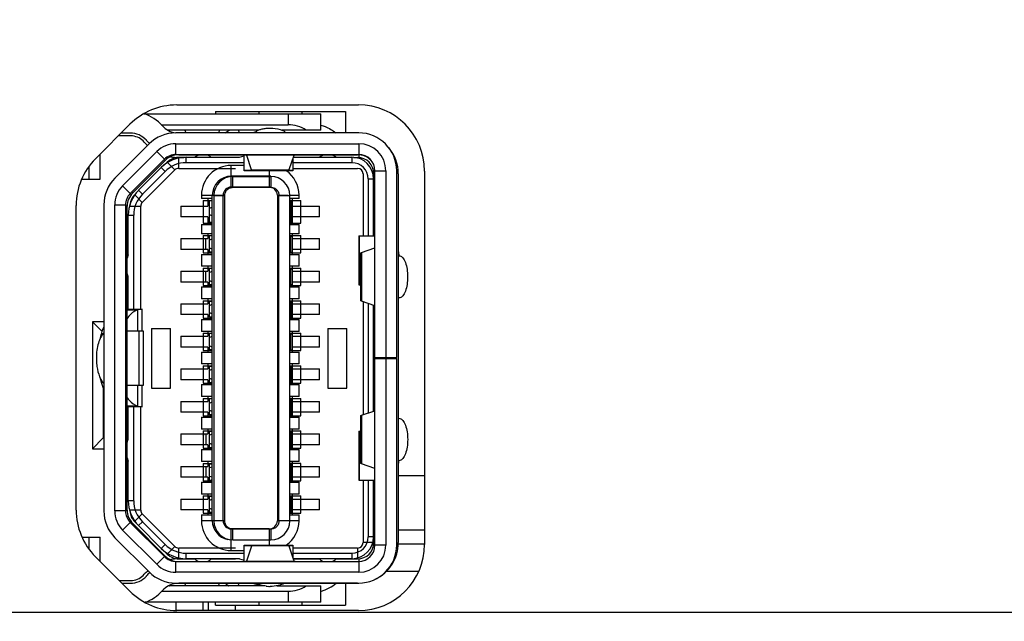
# Model space of a CAD drawing. Header units: inches. Extents: x 0 to 34, y 0 to 22.
# Tile 74 of 101: x 14.659 to 15.374, y 16.727 to 17.164. Entities that reach past the tile are written whole.
import ezdxf

# ---------------------------------------------------------------- set-up
doc = ezdxf.new("R2010")
doc.units = ezdxf.units.IN
doc.header["$LTSCALE"] = 1.87
doc.header["$MEASUREMENT"] = 0
doc.layers.get('0').update_dxf_attribs({"linetype": 'CONTINUOUS'})
doc.layers.add('DIMENSIONS', color=7, linetype='CONTINUOUS')
doc.styles.get("Standard").update_dxf_attribs({"font": 'txt', "width": 0.8})
doc.dimstyles.new('DIMSTYLE_2', dxfattribs={"dimtxt": 0.125, "dimasz": 0.18, "dimexe": 0.125, "dimexo": 0.0625, "dimgap": 0.0625, "dimtad": 0, "dimtih": 1, "dimtoh": 1, "dimzin": 4, "dimdsep": 46, "dimtxsty": 'STANDARD', "dimblk": '_FILLED', "dimblk1": '_FILLED', "dimblk2": '_FILLED', "dimcen": 0.09, "dimazin": 1, "dimtp": 0.01, "dimtm": 0.01, "dimtfac": 1, "dimtofl": 0, "dimtmove": 0, "dimatfit": 3, "dimldrblk": '_FILLED', "dimfxl": 1, "dimtolj": 1, "dimtzin": 4, "dimarcsym": 0})

# ---------------------------------------------------------------- blocks, each defined once
blk = doc.blocks.new('_FILLED')
at = {"color": 0, "linetype": 'BYBLOCK'}
blk.add_solid([(0, 0), (-1, 0.1736), (-1, -0.1736)], dxfattribs=at)
blk = doc.blocks.new('*D22')
at = {"layer": 'DIMENSIONS', "color": 2, "linetype": 'CONTINUOUS'}
for p, q in [((12.42246, 17.24792), (12.30496, 17.24792)), ((12.42246, 16.73342), (12.42246, 17.24792)), ((16.85443, 16.73342), (12.29746, 16.73342)), ((14.23757, 16.39676), (12.29746, 16.39676)), ((12.42246, 16.39676), (12.42246, 16.03676))]:
    blk.add_line(p, q, dxfattribs=at)
at = {"layer": 'DIMENSIONS', "color": 2, "linetype": 'CONTINUOUS', "xscale": 0.18, "yscale": 0.18, "zscale": 0.18}
for p, rotation in [((12.42246, 16.73342), 270), ((12.42246, 16.39676), 90)]:
    blk.add_blockref('_FILLED', p, dxfattribs=dict(at, rotation=rotation))
at = {"layer": 'DIMENSIONS', "color": 2, "linetype": 'CONTINUOUS', "insert": (12.24246, 17.31042), "char_height": 0.125, "width": 0.925, "attachment_point": 3, "line_spacing_factor": 0.9}
blk.add_mtext('.34{\\ftxt.shx;\\W1.000000;\\H0.125000; }[8.6]', dxfattribs=at)

msp = doc.modelspace()

# ---------------------------------------------------------------- linework, layer by layer
at = {"color": 3, "linetype": 'CONTINUOUS'}
for p, q in [((14.77271, 17.10172), (14.90471, 17.10172)), ((14.71377, 17.06266), (14.73877, 17.08766)), ((14.95271, 17.05372), (14.95271, 16.78272)), ((14.69971, 16.80772), (14.69971, 17.02872)), ((14.73877, 16.74878), (14.71377, 16.77378)), ((14.90471, 16.73472), (14.77271, 16.73472))]:
    msp.add_line(p, q, dxfattribs=at)
at = {"color": 7, "linetype": 'CONTINUOUS'}
for p, q in [((14.74891, 17.09525), (14.8773, 17.09525)), ((14.85368, 17.09525), (14.85368, 17.08737)), ((14.8773, 17.08344), (14.8773, 17.09525)), ((14.7615, 17.08737), (14.85368, 17.08737)), ((14.73055, 17.07944), (14.74068, 17.07944)), ((14.74068, 17.07922), (14.74068, 17.07944)), ((14.83215, 17.08344), (14.76639, 17.08344)), ((14.90486, 17.08147), (14.77218, 17.08147)), ((14.77865, 17.08344), (14.77946, 17.08147)), ((14.8039, 17.08344), (14.80309, 17.08147)), ((14.81743, 17.08344), (14.81824, 17.08147)), ((14.8773, 17.08344), (14.8492, 17.08344)), ((14.75269, 17.0734), (14.72789, 17.04859)), ((14.77218, 17.06572), (14.77218, 17.07359)), ((14.77218, 17.07359), (14.90486, 17.07359)), ((14.90486, 17.07359), (14.90486, 17.06572)), ((14.71706, 17.04795), (14.71706, 17.06595)), ((14.73346, 17.04303), (14.75826, 17.06783)), ((14.75826, 17.06783), (14.76383, 17.06226)), ((14.77218, 17.06572), (14.90486, 17.06572)), ((14.77258, 17.06375), (14.81824, 17.06375)), ((14.77415, 17.05571), (14.77415, 17.06359)), ((14.77415, 17.06359), (14.77795, 17.06359)), ((14.77963, 17.05981), (14.77963, 17.06375)), ((14.81824, 17.06375), (14.82159, 17.06487)), ((14.82159, 17.05388), (14.82159, 17.06549)), ((14.85737, 17.06375), (14.89994, 17.06375)), ((14.89994, 17.06375), (14.89994, 17.05981)), ((14.90119, 17.06359), (14.90407, 17.06359)), ((14.90407, 17.06359), (14.90407, 17.06319)), ((14.90486, 17.06555), (14.90486, 17.06359)), ((14.70919, 17.04795), (14.70919, 17.05669)), ((14.76383, 17.06226), (14.73903, 17.03746)), ((14.74503, 17.03975), (14.76154, 17.05626)), ((14.76154, 17.05626), (14.76432, 17.05347)), ((14.7658, 17.06013), (14.76372, 17.05805)), ((14.77137, 17.05456), (14.7658, 17.06013)), ((14.82159, 17.05981), (14.77963, 17.05981)), ((14.81234, 17.0502), (14.81234, 17.05784)), ((14.82159, 17.05784), (14.81234, 17.05784)), ((14.85702, 17.06273), (14.85702, 17.05388)), ((14.89994, 17.05981), (14.85702, 17.05981)), ((14.70919, 17.05588), (14.70856, 17.05588)), ((14.74774, 17.03094), (14.77137, 17.05456)), ((14.76432, 17.05347), (14.74781, 17.03697)), ((14.77415, 17.05571), (14.81549, 17.05571)), ((14.81234, 17.0421), (14.81234, 17.04997)), ((14.8399, 17.04997), (14.81234, 17.04997)), ((14.81352, 17.04193), (14.81352, 17.04981)), ((14.81352, 17.04981), (14.84108, 17.04981)), ((14.82713, 17.05416), (14.82159, 17.05416)), ((14.85702, 17.05388), (14.82159, 17.05388)), ((14.8399, 17.05388), (14.8399, 17.0421)), ((14.84108, 17.04981), (14.84108, 17.04193)), ((14.85702, 17.05416), (14.85403, 17.05416)), ((14.85702, 17.05571), (14.90407, 17.05571)), ((14.90801, 17.05177), (14.90801, 17.00666)), ((14.91519, 17.05177), (14.91588, 17.05177)), ((14.91588, 17.00666), (14.91588, 17.05177)), ((14.91667, 16.78225), (14.91667, 17.05391)), ((14.91667, 17.05391), (14.92454, 17.05391)), ((14.92454, 17.05391), (14.92454, 16.91847)), ((14.93242, 16.91847), (14.93242, 17.05391)), ((14.70416, 17.04795), (14.71706, 17.04795)), ((14.73903, 17.03746), (14.73346, 17.04303)), ((14.8399, 17.0421), (14.81234, 17.0421)), ((14.81352, 17.04193), (14.84108, 17.04193)), ((14.91175, 17.048), (14.91175, 17.00666)), ((14.91175, 17.048), (14.91568, 17.048)), ((14.91568, 17.00666), (14.91568, 17.048)), ((14.74228, 17.0364), (14.74774, 17.03094)), ((14.74781, 17.03697), (14.74503, 17.03975)), ((14.79068, 17.03619), (14.79068, 17.03383)), ((14.79068, 17.03619), (14.80643, 17.03619)), ((14.79856, 16.79997), (14.79856, 17.03619)), ((14.79974, 17.03603), (14.79974, 16.79981)), ((14.79974, 17.03603), (14.80761, 17.03603)), ((14.80643, 16.79997), (14.80643, 17.03619)), ((14.80761, 16.79981), (14.80761, 17.03603)), ((14.8458, 17.03619), (14.8458, 16.79997)), ((14.8458, 17.03619), (14.85368, 17.03619)), ((14.84698, 16.79981), (14.84698, 17.03603)), ((14.84698, 17.03603), (14.85486, 17.03603)), ((14.85486, 16.79981), (14.85486, 17.03603)), ((14.85495, 17.03619), (14.86155, 17.03619)), ((14.86155, 17.03383), (14.86155, 17.03619)), ((14.71982, 17.02911), (14.71982, 16.80706)), ((14.72769, 16.80706), (14.72769, 17.02911)), ((14.72769, 17.02911), (14.73557, 17.02911)), ((14.73557, 17.02911), (14.73557, 16.80706)), ((14.73872, 17.02815), (14.74659, 17.02815)), ((14.74659, 16.95351), (14.74659, 17.02815)), ((14.77572, 17.02832), (14.77572, 17.02044)), ((14.77572, 17.02832), (14.79541, 17.02832)), ((14.79856, 17.03383), (14.79068, 17.03383)), ((14.79187, 17.03248), (14.79187, 17.01595)), ((14.79187, 17.03248), (14.79856, 17.03248)), ((14.79541, 17.03383), (14.79541, 17.02832)), ((14.79541, 17.03227), (14.79659, 17.03227)), ((14.79659, 17.01651), (14.79659, 17.03225)), ((14.79659, 17.03225), (14.79856, 17.03225)), ((14.79659, 17.02669), (14.79856, 17.0275)), ((14.86155, 17.03383), (14.85486, 17.03383)), ((14.85486, 17.03248), (14.86273, 17.03248)), ((14.85565, 17.03225), (14.85486, 17.03225)), ((14.85486, 17.03209), (14.85683, 17.03209)), ((14.85565, 17.03225), (14.85565, 17.01651)), ((14.85683, 17.01493), (14.85683, 17.03383)), ((14.85683, 17.02832), (14.87651, 17.02832)), ((14.86273, 17.01595), (14.86273, 17.03248)), ((14.87651, 17.02044), (14.87651, 17.02832)), ((14.73754, 16.99288), (14.73754, 17.02165)), ((14.73754, 17.02165), (14.74147, 17.02165)), ((14.74147, 17.02165), (14.74147, 16.95351)), ((14.79541, 17.02044), (14.77572, 17.02044)), ((14.79541, 17.02044), (14.79541, 17.01493)), ((14.79856, 17.02126), (14.79659, 17.02207)), ((14.85565, 17.02669), (14.85486, 17.02701)), ((14.85486, 17.02175), (14.85565, 17.02207)), ((14.87651, 17.02044), (14.85683, 17.02044)), ((14.79068, 17.01493), (14.79068, 17.00824)), ((14.79068, 17.01493), (14.79856, 17.01493)), ((14.79187, 17.01595), (14.79856, 17.01595)), ((14.79856, 17.01634), (14.7958, 17.01634)), ((14.79856, 17.01651), (14.79659, 17.01651)), ((14.79777, 17.01651), (14.79777, 17.01634)), ((14.85486, 17.01651), (14.85565, 17.01651)), ((14.85683, 17.01634), (14.85486, 17.01634)), ((14.85486, 17.01595), (14.86273, 17.01595)), ((14.85486, 17.01493), (14.86155, 17.01493)), ((14.86155, 17.00824), (14.86155, 17.01493)), ((14.79856, 17.00824), (14.79068, 17.00824)), ((14.79187, 17.00689), (14.79187, 16.99429)), ((14.79187, 17.00689), (14.79856, 17.00689)), ((14.79541, 17.00824), (14.79541, 17.0047)), ((14.79659, 16.99485), (14.79659, 17.00666)), ((14.79856, 17.00666), (14.79659, 17.00666)), ((14.86155, 17.00824), (14.85486, 17.00824)), ((14.85486, 17.00689), (14.86273, 17.00689)), ((14.85565, 17.00666), (14.85486, 17.00666)), ((14.85565, 16.99485), (14.85565, 17.00666)), ((14.85565, 17.0065), (14.85683, 17.0065)), ((14.85683, 16.99328), (14.85683, 17.00824)), ((14.86273, 16.99429), (14.86273, 17.00689)), ((14.90484, 17.00666), (14.90484, 16.97123)), ((14.90484, 17.00666), (14.91665, 17.00666)), ((14.90512, 17.00666), (14.90512, 16.97123)), ((14.77572, 17.0047), (14.77572, 16.99682)), ((14.77572, 17.0047), (14.79541, 17.0047)), ((14.79383, 16.99682), (14.79383, 17.0047)), ((14.79659, 17.00382), (14.79856, 17.00445)), ((14.85565, 17.00382), (14.85486, 17.00407)), ((14.85683, 17.0047), (14.87651, 17.0047)), ((14.87651, 16.99682), (14.87651, 17.0047)), ((14.73754, 16.99288), (14.73675, 16.99052)), ((14.79541, 16.99682), (14.77572, 16.99682)), ((14.79068, 16.99328), (14.79068, 16.98462)), ((14.79068, 16.99328), (14.79856, 16.99328)), ((14.79187, 16.99429), (14.79856, 16.99429)), ((14.79541, 16.99682), (14.79541, 16.99328)), ((14.79856, 16.99706), (14.79659, 16.9977)), ((14.79856, 16.99485), (14.79659, 16.99485)), ((14.79777, 16.99469), (14.79777, 16.99485)), ((14.79856, 16.99469), (14.79777, 16.99469)), ((14.85486, 16.99744), (14.85565, 16.9977)), ((14.85565, 16.99485), (14.85486, 16.99485)), ((14.85683, 16.99469), (14.85486, 16.99469)), ((14.85486, 16.99429), (14.86273, 16.99429)), ((14.85486, 16.99328), (14.86155, 16.99328)), ((14.87651, 16.99682), (14.85683, 16.99682)), ((14.86155, 16.98462), (14.86155, 16.99328)), ((14.93419, 16.99269), (14.93366, 16.99597)), ((14.73675, 16.98484), (14.73557, 16.98484)), ((14.79856, 16.98462), (14.79068, 16.98462)), ((14.79541, 16.98462), (14.79541, 16.98107)), ((14.86155, 16.98462), (14.85486, 16.98462)), ((14.85683, 16.96966), (14.85683, 16.98462)), ((14.73754, 16.97714), (14.73675, 16.9795)), ((14.77572, 16.98107), (14.77572, 16.9732)), ((14.77572, 16.98107), (14.79541, 16.98107)), ((14.79187, 16.98327), (14.79187, 16.97067)), ((14.79187, 16.98327), (14.79856, 16.98327)), ((14.79383, 16.9732), (14.79383, 16.98107)), ((14.79659, 16.97123), (14.79659, 16.98304)), ((14.79856, 16.98304), (14.79659, 16.98304)), ((14.79856, 16.98083), (14.79659, 16.9802)), ((14.85486, 16.98327), (14.86273, 16.98327)), ((14.85486, 16.98304), (14.85565, 16.98304)), ((14.85486, 16.98045), (14.85565, 16.9802)), ((14.85565, 16.97123), (14.85565, 16.98304)), ((14.85565, 16.98288), (14.85683, 16.98288)), ((14.85683, 16.98107), (14.87651, 16.98107)), ((14.86273, 16.97067), (14.86273, 16.98327)), ((14.87651, 16.9732), (14.87651, 16.98107)), ((14.73754, 16.95351), (14.73754, 16.97714)), ((14.79541, 16.9732), (14.77572, 16.9732)), ((14.79187, 16.97067), (14.79856, 16.97067)), ((14.79541, 16.9732), (14.79541, 16.96966)), ((14.79856, 16.97344), (14.79659, 16.97407)), ((14.79856, 16.97123), (14.79659, 16.97123)), ((14.79777, 16.97107), (14.79777, 16.97123)), ((14.79856, 16.97107), (14.79777, 16.97107)), ((14.85486, 16.97382), (14.85565, 16.97407)), ((14.85565, 16.97123), (14.85486, 16.97123)), ((14.85683, 16.97107), (14.85486, 16.97107)), ((14.85486, 16.97067), (14.86273, 16.97067)), ((14.87651, 16.9732), (14.85683, 16.9732)), ((14.90484, 16.97123), (14.9064, 16.97123)), ((14.79068, 16.96966), (14.79068, 16.96099)), ((14.79068, 16.96966), (14.79856, 16.96966)), ((14.85486, 16.96966), (14.86155, 16.96966)), ((14.86155, 16.96099), (14.86155, 16.96966)), ((14.77572, 16.95745), (14.77572, 16.94958)), ((14.77572, 16.95745), (14.79541, 16.95745)), ((14.79856, 16.96099), (14.79068, 16.96099)), ((14.79187, 16.95965), (14.79187, 16.94705)), ((14.79187, 16.95965), (14.79856, 16.95965)), ((14.79541, 16.96099), (14.79541, 16.95745)), ((14.79659, 16.94761), (14.79659, 16.95942)), ((14.79659, 16.95942), (14.79856, 16.95942)), ((14.79659, 16.95621), (14.79856, 16.95703)), ((14.86155, 16.96099), (14.85486, 16.96099)), ((14.85486, 16.95965), (14.86273, 16.95965)), ((14.85486, 16.95942), (14.85565, 16.95942)), ((14.85565, 16.95621), (14.85486, 16.95654)), ((14.85565, 16.95942), (14.85565, 16.94761)), ((14.85565, 16.95925), (14.85683, 16.95925)), ((14.85683, 16.94603), (14.85683, 16.96099)), ((14.85683, 16.95745), (14.87651, 16.95745)), ((14.86273, 16.94705), (14.86273, 16.95965)), ((14.87651, 16.94958), (14.87651, 16.95745)), ((14.90801, 16.95899), (14.90801, 16.8769)), ((14.91175, 16.95772), (14.91175, 16.87815)), ((14.91568, 16.87947), (14.91568, 16.95637)), ((14.91588, 16.95631), (14.91588, 16.87954)), ((14.91608, 16.8796), (14.91608, 16.95624)), ((14.73675, 16.95351), (14.74769, 16.95351)), ((14.73675, 16.95299), (14.74436, 16.95299)), ((14.74769, 16.95351), (14.74436, 16.95299)), ((14.74436, 16.95299), (14.74436, 16.9376)), ((14.74777, 16.9376), (14.74777, 16.95351)), ((14.79541, 16.94958), (14.77572, 16.94958)), ((14.79541, 16.94958), (14.79541, 16.94603)), ((14.79856, 16.95), (14.79659, 16.95081)), ((14.85486, 16.95049), (14.85565, 16.95081)), ((14.87651, 16.94958), (14.85683, 16.94958)), ((14.71155, 16.94429), (14.71155, 16.85217)), ((14.71868, 16.93717), (14.71155, 16.94429)), ((14.71982, 16.94429), (14.71155, 16.94429)), ((14.79068, 16.94603), (14.79068, 16.93737)), ((14.79068, 16.94603), (14.79856, 16.94603)), ((14.79187, 16.94705), (14.79856, 16.94705)), ((14.79856, 16.94761), (14.79659, 16.94761)), ((14.79777, 16.94744), (14.79777, 16.94761)), ((14.79856, 16.94744), (14.79777, 16.94744)), ((14.85486, 16.94761), (14.85565, 16.94761)), ((14.85683, 16.94744), (14.85486, 16.94744)), ((14.85486, 16.94705), (14.86273, 16.94705)), ((14.85486, 16.94603), (14.86155, 16.94603)), ((14.86155, 16.93737), (14.86155, 16.94603)), ((14.75446, 16.93957), (14.75446, 16.89626)), ((14.75446, 16.93957), (14.76824, 16.93957)), ((14.76824, 16.89626), (14.76824, 16.93957)), ((14.79856, 16.93737), (14.79068, 16.93737)), ((14.79187, 16.93603), (14.79187, 16.92343)), ((14.79187, 16.93603), (14.79856, 16.93603)), ((14.79541, 16.93737), (14.79541, 16.93383)), ((14.79659, 16.92399), (14.79659, 16.9358)), ((14.79856, 16.9358), (14.79659, 16.9358)), ((14.86155, 16.93737), (14.85486, 16.93737)), ((14.85486, 16.93603), (14.86273, 16.93603)), ((14.85565, 16.9358), (14.85486, 16.9358)), ((14.85565, 16.92399), (14.85565, 16.9358)), ((14.85565, 16.93563), (14.85683, 16.93563)), ((14.85683, 16.92241), (14.85683, 16.93737)), ((14.86273, 16.92343), (14.86273, 16.93603)), ((14.88242, 16.93957), (14.88242, 16.89626)), ((14.88242, 16.93957), (14.8962, 16.93957)), ((14.8962, 16.89626), (14.8962, 16.93957)), ((14.77572, 16.93383), (14.77572, 16.92596)), ((14.77572, 16.93383), (14.79541, 16.93383)), ((14.79856, 16.93359), (14.79659, 16.93295)), ((14.85565, 16.93295), (14.85486, 16.93321)), ((14.85683, 16.93383), (14.87651, 16.93383)), ((14.87651, 16.92596), (14.87651, 16.93383)), ((14.79541, 16.92596), (14.77572, 16.92596)), ((14.79068, 16.92241), (14.79068, 16.91375)), ((14.79068, 16.92241), (14.79856, 16.92241)), ((14.79187, 16.92343), (14.79856, 16.92343)), ((14.79541, 16.92596), (14.79541, 16.92241)), ((14.79659, 16.92683), (14.79856, 16.9262)), ((14.79856, 16.92399), (14.79659, 16.92399)), ((14.79777, 16.92382), (14.79777, 16.92399)), ((14.79856, 16.92382), (14.79777, 16.92382)), ((14.85486, 16.92658), (14.85565, 16.92683)), ((14.85565, 16.92399), (14.85486, 16.92399)), ((14.85683, 16.92382), (14.85486, 16.92382)), ((14.85486, 16.92343), (14.86273, 16.92343)), ((14.85486, 16.92241), (14.86155, 16.92241)), ((14.87651, 16.92596), (14.85683, 16.92596)), ((14.86155, 16.91375), (14.86155, 16.92241)), ((14.79856, 16.91375), (14.79068, 16.91375)), ((14.79541, 16.91375), (14.79541, 16.91021)), ((14.86155, 16.91375), (14.85486, 16.91375)), ((14.85683, 16.89879), (14.85683, 16.91375)), ((14.91667, 16.91847), (14.93242, 16.91847)), ((14.91667, 16.91769), (14.93242, 16.91769)), ((14.92454, 16.91769), (14.92454, 16.78225)), ((14.93242, 16.78225), (14.93242, 16.91769)), ((14.77572, 16.91021), (14.77572, 16.90233)), ((14.77572, 16.91021), (14.79541, 16.91021)), ((14.79187, 16.9124), (14.79187, 16.89981)), ((14.79187, 16.9124), (14.79856, 16.9124)), ((14.79659, 16.90036), (14.79659, 16.91218)), ((14.79659, 16.91218), (14.79856, 16.91218)), ((14.79659, 16.90933), (14.79856, 16.90997)), ((14.85486, 16.9124), (14.86273, 16.9124)), ((14.85565, 16.91218), (14.85486, 16.91218)), ((14.85486, 16.90959), (14.85565, 16.90933)), ((14.85565, 16.91218), (14.85565, 16.90036)), ((14.85565, 16.91201), (14.85683, 16.91201)), ((14.85683, 16.91021), (14.87651, 16.91021)), ((14.86273, 16.89981), (14.86273, 16.9124)), ((14.87651, 16.90233), (14.87651, 16.91021)), ((14.79541, 16.90233), (14.77572, 16.90233)), ((14.79068, 16.89879), (14.79068, 16.89013)), ((14.79068, 16.89879), (14.79856, 16.89879)), ((14.79187, 16.89981), (14.79856, 16.89981)), ((14.79541, 16.90233), (14.79541, 16.89879)), ((14.79856, 16.90257), (14.79659, 16.90321)), ((14.79659, 16.90036), (14.79856, 16.90036)), ((14.79777, 16.9002), (14.79777, 16.90036)), ((14.79856, 16.9002), (14.79777, 16.9002)), ((14.85565, 16.90321), (14.85486, 16.90295)), ((14.85565, 16.90036), (14.85486, 16.90036)), ((14.85683, 16.9002), (14.85486, 16.9002)), ((14.85486, 16.89981), (14.86273, 16.89981)), ((14.85486, 16.89879), (14.86155, 16.89879)), ((14.87651, 16.90233), (14.85683, 16.90233)), ((14.86155, 16.89013), (14.86155, 16.89879)), ((14.71943, 16.89687), (14.71943, 16.86004)), ((14.74436, 16.89823), (14.74436, 16.88317)), ((14.74777, 16.88265), (14.74777, 16.89823)), ((14.75446, 16.89626), (14.76824, 16.89626)), ((14.88242, 16.89626), (14.8962, 16.89626)), ((14.91667, 16.89564), (14.91608, 16.89564)), ((14.71943, 16.8854), (14.71982, 16.8858)), ((14.77572, 16.88659), (14.77572, 16.87871)), ((14.77572, 16.88659), (14.79541, 16.88659)), ((14.79856, 16.89013), (14.79068, 16.89013)), ((14.79187, 16.88878), (14.79187, 16.87618)), ((14.79187, 16.88878), (14.79856, 16.88878)), ((14.79541, 16.89013), (14.79541, 16.88659)), ((14.79659, 16.87674), (14.79659, 16.88855)), ((14.79659, 16.88855), (14.79856, 16.88855)), ((14.79659, 16.88535), (14.79856, 16.88616)), ((14.86155, 16.89013), (14.85486, 16.89013)), ((14.85486, 16.88878), (14.86273, 16.88878)), ((14.85565, 16.88855), (14.85486, 16.88855)), ((14.85565, 16.88535), (14.85486, 16.88567)), ((14.85565, 16.88855), (14.85565, 16.87674)), ((14.85565, 16.88839), (14.85683, 16.88839)), ((14.85683, 16.87517), (14.85683, 16.89013)), ((14.85683, 16.88659), (14.87651, 16.88659)), ((14.86273, 16.87618), (14.86273, 16.88878)), ((14.87651, 16.87871), (14.87651, 16.88659)), ((14.71982, 16.88186), (14.71943, 16.88186)), ((14.74436, 16.88317), (14.73675, 16.88317)), ((14.74769, 16.88265), (14.73675, 16.88265)), ((14.73754, 16.85903), (14.73754, 16.88265)), ((14.74147, 16.88265), (14.74147, 16.81451)), ((14.74436, 16.88317), (14.74769, 16.88265)), ((14.74659, 16.80768), (14.74659, 16.88265)), ((14.79541, 16.87871), (14.77572, 16.87871)), ((14.79541, 16.87871), (14.79541, 16.87517)), ((14.79856, 16.87913), (14.79659, 16.87995)), ((14.85486, 16.87962), (14.85565, 16.87995)), ((14.87651, 16.87871), (14.85683, 16.87871)), ((14.79068, 16.87517), (14.79068, 16.86651)), ((14.79068, 16.87517), (14.79856, 16.87517)), ((14.79187, 16.87618), (14.79856, 16.87618)), ((14.79856, 16.87674), (14.79659, 16.87674)), ((14.79777, 16.87658), (14.79777, 16.87674)), ((14.79856, 16.87658), (14.79777, 16.87658)), ((14.85565, 16.87674), (14.85486, 16.87674)), ((14.85683, 16.87658), (14.85486, 16.87658)), ((14.85486, 16.87618), (14.86273, 16.87618)), ((14.85486, 16.87517), (14.86155, 16.87517)), ((14.86155, 16.86651), (14.86155, 16.87517)), ((14.79856, 16.86651), (14.79068, 16.86651)), ((14.79187, 16.86516), (14.79187, 16.85256)), ((14.79187, 16.86516), (14.79856, 16.86516)), ((14.79541, 16.86651), (14.79541, 16.86296)), ((14.79541, 16.86378), (14.79659, 16.86378)), ((14.79659, 16.85312), (14.79659, 16.86493)), ((14.79659, 16.86493), (14.79856, 16.86493)), ((14.86155, 16.86651), (14.85486, 16.86651)), ((14.85486, 16.86516), (14.86273, 16.86516)), ((14.85565, 16.86493), (14.85486, 16.86493)), ((14.85565, 16.86493), (14.85565, 16.85312)), ((14.85565, 16.86477), (14.85683, 16.86477)), ((14.85683, 16.85155), (14.85683, 16.86651)), ((14.86273, 16.85256), (14.86273, 16.86516)), ((14.90484, 16.86493), (14.90484, 16.8295)), ((14.90484, 16.86493), (14.9064, 16.86493)), ((14.90512, 16.86493), (14.90512, 16.8295)), ((14.71943, 16.86004), (14.71155, 16.85217)), ((14.71943, 16.86004), (14.71982, 16.86004)), ((14.73675, 16.85666), (14.73754, 16.85903)), ((14.77572, 16.86296), (14.77572, 16.85509)), ((14.77572, 16.86296), (14.79541, 16.86296)), ((14.79187, 16.86181), (14.79302, 16.86296)), ((14.79383, 16.86296), (14.79383, 16.85509)), ((14.79856, 16.86272), (14.79659, 16.86209)), ((14.79856, 16.85533), (14.79659, 16.85596)), ((14.85486, 16.86234), (14.85565, 16.86209)), ((14.85486, 16.85571), (14.85565, 16.85596)), ((14.85683, 16.86296), (14.87651, 16.86296)), ((14.87651, 16.85509), (14.87651, 16.86296)), ((14.71155, 16.85217), (14.71982, 16.85217)), ((14.79541, 16.85509), (14.77572, 16.85509)), ((14.79068, 16.85155), (14.79068, 16.84288)), ((14.79068, 16.85155), (14.79856, 16.85155)), ((14.79187, 16.85256), (14.79856, 16.85256)), ((14.79541, 16.85509), (14.79541, 16.85155)), ((14.79659, 16.85312), (14.79856, 16.85312)), ((14.79777, 16.85296), (14.79777, 16.85312)), ((14.79856, 16.85296), (14.79777, 16.85296)), ((14.85486, 16.85312), (14.85565, 16.85312)), ((14.85683, 16.85296), (14.85486, 16.85296)), ((14.85486, 16.85256), (14.86273, 16.85256)), ((14.85486, 16.85155), (14.86155, 16.85155)), ((14.87651, 16.85509), (14.85683, 16.85509)), ((14.86155, 16.84288), (14.86155, 16.85155)), ((14.73675, 16.84564), (14.73754, 16.84328)), ((14.73754, 16.81451), (14.73754, 16.84328)), ((14.79856, 16.84288), (14.79068, 16.84288)), ((14.79541, 16.84288), (14.79541, 16.83934)), ((14.86155, 16.84288), (14.85486, 16.84288)), ((14.85683, 16.82792), (14.85683, 16.84288)), ((14.77572, 16.83934), (14.77572, 16.83147)), ((14.77572, 16.83934), (14.79541, 16.83934)), ((14.79187, 16.84154), (14.79187, 16.82894)), ((14.79187, 16.84154), (14.79856, 16.84154)), ((14.79383, 16.83934), (14.79383, 16.83147)), ((14.79659, 16.8295), (14.79659, 16.84131)), ((14.79659, 16.84131), (14.79856, 16.84131)), ((14.79659, 16.83847), (14.79856, 16.8391)), ((14.86273, 16.84154), (14.85486, 16.84154)), ((14.85565, 16.84131), (14.85486, 16.84131)), ((14.85486, 16.83872), (14.85565, 16.83847)), ((14.85565, 16.84131), (14.85565, 16.8295)), ((14.85565, 16.84114), (14.85683, 16.84114)), ((14.85683, 16.83934), (14.87651, 16.83934)), ((14.86273, 16.82894), (14.86273, 16.84154)), ((14.87651, 16.83147), (14.87651, 16.83934)), ((14.79541, 16.83147), (14.77572, 16.83147)), ((14.79068, 16.82792), (14.79068, 16.81926)), ((14.79068, 16.82792), (14.79856, 16.82792)), ((14.79187, 16.82894), (14.79856, 16.82894)), ((14.79541, 16.83147), (14.79541, 16.82792)), ((14.79659, 16.83234), (14.79856, 16.83171)), ((14.79659, 16.8295), (14.79856, 16.8295)), ((14.79777, 16.82933), (14.79777, 16.8295)), ((14.79856, 16.82933), (14.79777, 16.82933)), ((14.85565, 16.83234), (14.85486, 16.83209)), ((14.85565, 16.8295), (14.85486, 16.8295)), ((14.85683, 16.82933), (14.85486, 16.82933)), ((14.85486, 16.82894), (14.86273, 16.82894)), ((14.85486, 16.82792), (14.86155, 16.82792)), ((14.87651, 16.83147), (14.85683, 16.83147)), ((14.86155, 16.81926), (14.86155, 16.82792)), ((14.90484, 16.8295), (14.91665, 16.8295)), ((14.90801, 16.8295), (14.90801, 16.78406)), ((14.91175, 16.8295), (14.91175, 16.78816)), ((14.91568, 16.78816), (14.91568, 16.8295)), ((14.91588, 16.78406), (14.91588, 16.8295)), ((14.95271, 16.83249), (14.9336, 16.83249)), ((14.74147, 16.81451), (14.73754, 16.81451)), ((14.77572, 16.81572), (14.77572, 16.80784)), ((14.77572, 16.81572), (14.79541, 16.81572)), ((14.79856, 16.81926), (14.79068, 16.81926)), ((14.79187, 16.81792), (14.79187, 16.80532)), ((14.79187, 16.81792), (14.79856, 16.81792)), ((14.79541, 16.81926), (14.79541, 16.81572)), ((14.7958, 16.81752), (14.79659, 16.81752)), ((14.79659, 16.80588), (14.79659, 16.81769)), ((14.79659, 16.81769), (14.79856, 16.81769)), ((14.79659, 16.81484), (14.79856, 16.81548)), ((14.86155, 16.81926), (14.85486, 16.81926)), ((14.85486, 16.81792), (14.86273, 16.81792)), ((14.85565, 16.81769), (14.85486, 16.81769)), ((14.85565, 16.81448), (14.85486, 16.81481)), ((14.85565, 16.81769), (14.85565, 16.80588)), ((14.85565, 16.81752), (14.85683, 16.81752)), ((14.85683, 16.8043), (14.85683, 16.81926)), ((14.85683, 16.81572), (14.87651, 16.81572)), ((14.86273, 16.80532), (14.86273, 16.81792)), ((14.87651, 16.80784), (14.87651, 16.81572)), ((14.73557, 16.80706), (14.72769, 16.80706)), ((14.74659, 16.80768), (14.73872, 16.80768)), ((14.79541, 16.80784), (14.77572, 16.80784)), ((14.79541, 16.80784), (14.79541, 16.8043)), ((14.79856, 16.80809), (14.79659, 16.80872)), ((14.79856, 16.80588), (14.79659, 16.80588)), ((14.79777, 16.80588), (14.79777, 16.80571)), ((14.85486, 16.80876), (14.85565, 16.80908)), ((14.85486, 16.80588), (14.85565, 16.80588)), ((14.87651, 16.80784), (14.85683, 16.80784)), ((14.74774, 16.8049), (14.74218, 16.79933)), ((14.74218, 16.79933), (14.74475, 16.79675)), ((14.74503, 16.79641), (14.74781, 16.7992)), ((14.77137, 16.78127), (14.74774, 16.8049)), ((14.74781, 16.7992), (14.76432, 16.78269)), ((14.79068, 16.8043), (14.79068, 16.79997)), ((14.79068, 16.8043), (14.79856, 16.8043)), ((14.79832, 16.79997), (14.79068, 16.79997)), ((14.79187, 16.80532), (14.79856, 16.80532)), ((14.79856, 16.80571), (14.79777, 16.80571)), ((14.80643, 16.79997), (14.79856, 16.79997)), ((14.80761, 16.79981), (14.79974, 16.79981)), ((14.85368, 16.79997), (14.8458, 16.79997)), ((14.85486, 16.79981), (14.84698, 16.79981)), ((14.85683, 16.80571), (14.85486, 16.80571)), ((14.85486, 16.80532), (14.86273, 16.80532)), ((14.85486, 16.8043), (14.86155, 16.8043)), ((14.86155, 16.79997), (14.85486, 16.79997)), ((14.86155, 16.79997), (14.86155, 16.8043)), ((14.73346, 16.79314), (14.73903, 16.7987)), ((14.75826, 16.76833), (14.73346, 16.79314)), ((14.73903, 16.7987), (14.76383, 16.7739)), ((14.76154, 16.77991), (14.74503, 16.79641)), ((14.81234, 16.78619), (14.81234, 16.79407)), ((14.8399, 16.79407), (14.81234, 16.79407)), ((14.81352, 16.78603), (14.81352, 16.7939)), ((14.84108, 16.7939), (14.81352, 16.7939)), ((14.8399, 16.79407), (14.8399, 16.78619)), ((14.84108, 16.7939), (14.84108, 16.78603)), ((14.95271, 16.79313), (14.9336, 16.79313)), ((14.70432, 16.78811), (14.71706, 16.78811)), ((14.70919, 16.77975), (14.70919, 16.78811)), ((14.71706, 16.77049), (14.71706, 16.78811)), ((14.72789, 16.78757), (14.75269, 16.76277)), ((14.81234, 16.77832), (14.81234, 16.78596)), ((14.81352, 16.78603), (14.84108, 16.78603)), ((14.8399, 16.78596), (14.8399, 16.78228)), ((14.91568, 16.78816), (14.91175, 16.78816)), ((14.70919, 16.78029), (14.70878, 16.78029)), ((14.76432, 16.78269), (14.76154, 16.77991)), ((14.76187, 16.77963), (14.7658, 16.77571)), ((14.7658, 16.77571), (14.77137, 16.78127)), ((14.77415, 16.77225), (14.77415, 16.78012)), ((14.81549, 16.78012), (14.77415, 16.78012)), ((14.81234, 16.77832), (14.82159, 16.77832)), ((14.82159, 16.77047), (14.82159, 16.78228)), ((14.82159, 16.78228), (14.85702, 16.78228)), ((14.82159, 16.782), (14.82728, 16.782)), ((14.85409, 16.782), (14.85702, 16.782)), ((14.85702, 16.78228), (14.85702, 16.7731)), ((14.90407, 16.78012), (14.85702, 16.78012)), ((14.90407, 16.78012), (14.90407, 16.77225)), ((14.91588, 16.78406), (14.90801, 16.78406)), ((14.92454, 16.78225), (14.91667, 16.78225)), ((14.9336, 16.78313), (14.95271, 16.78313)), ((14.76383, 16.7739), (14.75826, 16.76833)), ((14.77218, 16.76257), (14.77218, 16.77044)), ((14.77218, 16.77044), (14.90486, 16.77044)), ((14.77415, 16.77225), (14.78596, 16.77225)), ((14.77963, 16.77241), (14.77963, 16.77635)), ((14.77963, 16.77635), (14.82159, 16.77635)), ((14.81824, 16.77241), (14.77963, 16.77241)), ((14.79777, 16.77225), (14.81549, 16.77225)), ((14.81549, 16.77241), (14.81549, 16.77225)), ((14.81824, 16.77241), (14.82159, 16.7713)), ((14.85702, 16.77635), (14.89994, 16.77635)), ((14.89994, 16.77241), (14.85726, 16.77241)), ((14.85732, 16.77225), (14.87651, 16.77225)), ((14.88833, 16.77225), (14.90407, 16.77225)), ((14.89994, 16.77635), (14.89994, 16.77241)), ((14.90486, 16.77225), (14.90486, 16.76257)), ((14.92479, 16.76345), (14.9481, 16.76345)), ((14.73094, 16.75661), (14.74068, 16.75661)), ((14.90486, 16.76257), (14.77218, 16.76257)), ((14.73285, 16.7547), (14.74046, 16.7547)), ((14.76187, 16.74879), (14.85368, 16.74879)), ((14.83604, 16.75273), (14.76713, 16.75273)), ((14.77218, 16.7547), (14.90486, 16.7547)), ((14.77865, 16.75273), (14.7794, 16.75453)), ((14.8039, 16.75273), (14.80315, 16.75453)), ((14.81743, 16.75273), (14.81818, 16.75453)), ((14.84533, 16.75273), (14.8773, 16.75273)), ((14.85368, 16.74879), (14.85368, 16.74092)), ((14.8773, 16.74092), (14.8773, 16.75273)), ((14.8773, 16.74092), (14.74992, 16.74092)), ((14.77228, 16.73472), (14.77228, 16.74092)), ((14.79197, 16.73472), (14.79197, 16.74092)), ((14.79545, 16.74092), (14.79545, 16.73472)), ((14.81513, 16.73878), (14.81513, 16.73472))]:
    msp.add_line(p, q, dxfattribs=at)
at = {"color": 6, "linetype": 'CONTINUOUS'}
for p, q in [((14.80084, 17.09705), (14.80084, 17.09525)), ((14.80084, 17.09705), (14.89534, 17.09705)), ((14.83235, 17.09705), (14.83235, 17.09525)), ((14.86385, 17.09525), (14.86385, 17.09705)), ((14.89534, 17.09705), (14.89534, 17.08147)), ((14.83757, 17.08481), (14.84068, 17.08497)), ((14.73893, 17.0813), (14.73241, 17.0813)), ((14.80798, 17.08148), (14.81079, 17.08348)), ((14.77415, 17.06572), (14.77415, 17.06555)), ((14.77415, 17.06555), (14.90407, 17.06555)), ((14.823, 17.06531), (14.82269, 17.06545)), ((14.8236, 17.06491), (14.823, 17.06531)), ((14.85837, 17.06531), (14.823, 17.06531)), ((14.82713, 17.05461), (14.8236, 17.06491)), ((14.85777, 17.06491), (14.85424, 17.05461)), ((14.85837, 17.06531), (14.85777, 17.06491)), ((14.85883, 17.06549), (14.85852, 17.06539)), ((14.90407, 17.06555), (14.90407, 17.06572)), ((14.7644, 17.06151), (14.74078, 17.03789)), ((14.76374, 17.06217), (14.7644, 17.06151)), ((14.82734, 17.05414), (14.82713, 17.05461)), ((14.82713, 17.05461), (14.85424, 17.05461)), ((14.82747, 17.05431), (14.82734, 17.05414)), ((14.85403, 17.05414), (14.82734, 17.05414)), ((14.85424, 17.05461), (14.85403, 17.05414)), ((14.91667, 17.05177), (14.91588, 17.05177)), ((14.9336, 17.05178), (14.9336, 16.78406)), ((14.74078, 17.03789), (14.74012, 17.03855)), ((14.73675, 17.02815), (14.73557, 17.02815)), ((14.73675, 16.80768), (14.73675, 17.02815)), ((14.9064, 16.99435), (14.90688, 16.99457)), ((14.9064, 16.95959), (14.9064, 16.99435)), ((14.90658, 16.99422), (14.9064, 16.99435)), ((14.90688, 16.99457), (14.91667, 16.9979)), ((14.90688, 16.99457), (14.90688, 16.95937)), ((14.9336, 16.99232), (14.9348, 16.99213)), ((14.90688, 16.95937), (14.9064, 16.95959)), ((14.91667, 16.95604), (14.90688, 16.95937)), ((14.9348, 16.96181), (14.9336, 16.96163)), ((14.74865, 16.9376), (14.73719, 16.9376)), ((14.74546, 16.89823), (14.74546, 16.9376)), ((14.74865, 16.89823), (14.74865, 16.9376)), ((14.91785, 16.91769), (14.91785, 16.91847)), ((14.92572, 16.91769), (14.92572, 16.91847)), ((14.73719, 16.89823), (14.74865, 16.89823)), ((14.90688, 16.87652), (14.91667, 16.8798)), ((14.9064, 16.87631), (14.90688, 16.87652)), ((14.9064, 16.84148), (14.9064, 16.87631)), ((14.90658, 16.87618), (14.9064, 16.87631)), ((14.90688, 16.87652), (14.90688, 16.84127)), ((14.9336, 16.87431), (14.9348, 16.87413)), ((14.9348, 16.8437), (14.9336, 16.84352)), ((14.90688, 16.84127), (14.9064, 16.84148)), ((14.91667, 16.83793), (14.90688, 16.84127)), ((14.73557, 16.80768), (14.73675, 16.80768)), ((14.74029, 16.79744), (14.74079, 16.79793)), ((14.74079, 16.79793), (14.7644, 16.77432)), ((14.8236, 16.77092), (14.82728, 16.78166)), ((14.82728, 16.78166), (14.8275, 16.78214)), ((14.85409, 16.78166), (14.82728, 16.78166)), ((14.82749, 16.78214), (14.85388, 16.78214)), ((14.85374, 16.78196), (14.85387, 16.78214)), ((14.85387, 16.78214), (14.85409, 16.78166)), ((14.85409, 16.78166), (14.85777, 16.77092)), ((14.91588, 16.78406), (14.91667, 16.78406)), ((14.7644, 16.77432), (14.76391, 16.77382)), ((14.823, 16.77052), (14.8236, 16.77092)), ((14.823, 16.77052), (14.85702, 16.77052)), ((14.85777, 16.77092), (14.85837, 16.77052)), ((14.73302, 16.75453), (14.73894, 16.75453)), ((14.90407, 16.75453), (14.77415, 16.75453)), ((14.81013, 16.75278), (14.80776, 16.75453)), ((14.89534, 16.75453), (14.89534, 16.73878)), ((14.80084, 16.73878), (14.80084, 16.74092)), ((14.80084, 16.73878), (14.89534, 16.73878)), ((14.83235, 16.74092), (14.83235, 16.73878)), ((14.86385, 16.73878), (14.86385, 16.74092))]:
    msp.add_line(p, q, dxfattribs=at)
at = {"color": 3, "linetype": 'CONTINUOUS'}
for centre, start, end in [((14.77271, 17.05372), 90, 135), ((14.90471, 17.05372), 0, 90), ((14.74771, 17.02872), 135, 180), ((14.74771, 16.80772), 180, 225), ((14.90471, 16.78272), 270, 360), ((14.77271, 16.78272), 225, 270)]:
    msp.add_arc(centre, 0.048, start, end, dxfattribs=at)
at = {"color": 6, "linetype": 'CONTINUOUS'}
for centre, radius, start, end in [((14.73894, 17.06555), 0.0315, 41.8103, 71.75927), ((14.77415, 17.09705), 0.01575, 221.8103, 262.67856), ((14.73894, 17.06555), 0.01575, 41.8103, 90.02878), ((14.77415, 17.09705), 0.0315, 221.8103, 227.82021), ((14.90407, 17.05177), 0.02953, 0.00453, 39.93303), ((14.77415, 17.05177), 0.01378, 90, 135.02854), ((14.82201, 17.06347), 0.00209, 71.1788, 75.65348), ((14.8595, 17.06311), 0.00247, 113.21764, 117.19234), ((14.90407, 17.05177), 0.01378, 45.45096, 90), ((14.75053, 17.02815), 0.01378, 135.04434, 180), ((14.73719, 16.93382), 0.00378, 90.01788, 96.71127), ((14.73719, 16.90201), 0.00378, 263.28875, 269.98212), ((14.75053, 16.80768), 0.01378, 180, 225.02815), ((14.90407, 16.78406), 0.02953, 295.68396, 359.99565), ((14.77415, 16.78406), 0.01378, 224.96896, 261.76507), ((14.73894, 16.77028), 0.01575, 270.02571, 318.1897), ((14.77415, 16.73878), 0.0315, 131.77604, 138.1897), ((14.73894, 16.77028), 0.0315, 289.82236, 318.1897), ((14.77415, 16.73878), 0.01575, 97.14683, 138.1897), ((14.77415, 16.78406), 0.02953, 266.13094, 270), ((14.82632, 16.77721), 0.02931, 236.45952, 236.81912), ((14.84062, 16.78017), 0.02787, 264.03264, 267.23873), ((14.84068, 16.78131), 0.02901, 267.21813, 270.00035), ((14.90407, 16.78406), 0.02953, 270, 271.58215)]:
    msp.add_arc(centre, radius, start, end, dxfattribs=at)
at = {"color": 7, "linetype": 'CONTINUOUS'}
for centre, radius, start, end in [((14.73894, 17.06555), 0.01378, 41.81032, 82.70753), ((14.77218, 17.05391), 0.02756, 90, 135), ((14.76742, 17.0795), 0.00394, 90, 100.90405), ((14.83635, 17.06123), 0.02182, 110.3921, 111.57702), ((14.83701, 17.05942), 0.02375, 106.89759, 110.36146), ((14.90486, 17.05391), 0.02756, 0, 90), ((14.77415, 17.09705), 0.03346, 221.81032, 227.82298), ((14.77218, 17.05391), 0.01969, 90, 135), ((14.90486, 17.05391), 0.01969, 0, 90), ((14.77963, 17.03816), 0.02559, 90, 135), ((14.77218, 17.05391), 0.01181, 90, 135), ((14.77415, 17.05177), 0.01181, 90, 135), ((14.77415, 17.09705), 0.03346, 260.1088, 269.64077), ((14.79029, 17.0598), 0.00575, 90, 136.42471), ((14.79344, 17.0598), 0.00575, 43.64422, 90), ((14.88084, 17.0598), 0.00575, 90, 136.42481), ((14.88399, 17.0598), 0.00575, 43.64412, 90), ((14.89994, 17.048), 0.01575, 0, 90), ((14.90407, 17.05177), 0.01181, 0, 90), ((14.90486, 17.05391), 0.01181, 0, 90), ((14.77963, 17.03816), 0.02165, 90, 135), ((14.81234, 17.03619), 0.02165, 90, 180), ((14.89994, 17.048), 0.01181, 0, 90), ((14.77415, 17.05177), 0.00394, 90.02164, 134.98017), ((14.81234, 17.03619), 0.01378, 90, 180), ((14.81352, 17.03603), 0.01378, 90, 180), ((14.8399, 17.03619), 0.01378, 85.02702, 90), ((14.84108, 17.03603), 0.01378, 0, 90), ((14.8399, 17.03619), 0.02165, 0, 55.38523), ((14.90407, 17.05177), 0.00394, 0, 90), ((14.74738, 17.02911), 0.02756, 135, 180), ((14.74738, 17.02911), 0.01969, 135, 180), ((14.81234, 17.03619), 0.00591, 90, 180), ((14.8399, 17.03619), 0.00591, 0, 90), ((14.74738, 17.02911), 0.01181, 135, 180), ((14.76313, 17.02165), 0.02559, 135, 180), ((14.75053, 17.02815), 0.01181, 135, 173.34968), ((14.76313, 17.02165), 0.02165, 135, 180), ((14.75053, 17.02815), 0.00394, 135.01802, 179.98034), ((14.7958, 17.00847), 0.00787, 90, 92.94913), ((14.90078, 16.98908), 0.0336, 5.38384, 6.16077), ((14.90359, 16.84667), 0.03076, 347.86043, 351.2723), ((14.90147, 16.847), 0.0329, 351.26363, 354.01355), ((14.76313, 16.81451), 0.02559, 180, 225), ((14.76313, 16.81451), 0.02165, 180, 225), ((14.7958, 16.8254), 0.00787, 267.05092, 270), ((14.74738, 16.80706), 0.02756, 180, 225), ((14.74738, 16.80706), 0.01969, 180, 225), ((14.74738, 16.80706), 0.01181, 180, 225), ((14.75053, 16.80768), 0.01181, 183.78437, 225), ((14.75053, 16.80768), 0.00394, 180.01984, 224.97836), ((14.81234, 16.79997), 0.02165, 180, 270), ((14.81234, 16.79997), 0.01378, 180, 259.82086), ((14.81352, 16.79981), 0.01378, 180, 270), ((14.81234, 16.79997), 0.00591, 180, 270), ((14.8399, 16.79997), 0.00591, 270, 360), ((14.84108, 16.79981), 0.01378, 270, 360), ((14.8399, 16.79997), 0.02165, 304.61493, 360), ((14.89994, 16.78816), 0.01575, 270, 360), ((14.89994, 16.78816), 0.01181, 270, 360), ((14.77963, 16.798), 0.02559, 225, 270), ((14.77963, 16.798), 0.02165, 225, 270), ((14.77415, 16.78406), 0.00394, 225.02146, 269.9785), ((14.90407, 16.78406), 0.01181, 270, 360), ((14.90407, 16.78406), 0.00394, 270, 360), ((14.90486, 16.78225), 0.02756, 270, 360), ((14.90486, 16.78225), 0.01969, 270, 360), ((14.90486, 16.78225), 0.01181, 270, 360), ((14.77218, 16.78225), 0.01181, 225, 270), ((14.77415, 16.78406), 0.01181, 225, 269.99999), ((14.77415, 16.73878), 0.03346, 90.35923, 99.89119), ((14.79029, 16.77603), 0.00575, 221.14356, 256.65647), ((14.79344, 16.77603), 0.00575, 283.40166, 318.85577), ((14.88084, 16.77603), 0.00575, 221.1448, 256.65644), ((14.88399, 16.77603), 0.00575, 283.40166, 318.85577), ((14.77415, 16.73878), 0.03346, 131.79701, 138.18968), ((14.77218, 16.78225), 0.01969, 225, 270), ((14.73894, 16.77028), 0.01378, 277.29247, 318.18968), ((14.77218, 16.78225), 0.02756, 225, 270), ((14.76742, 16.75666), 0.00394, 266.95624, 270)]:
    msp.add_arc(centre, radius, start, end, dxfattribs=at)
for centre, major_axis, start_param, end_param in [((14.85368, 17.06375), (0.02362, 0), 0.985111, 1.570796), ((14.85368, 16.77241), (0, 0.02362), -3.141593, -2.555907)]:
    msp.add_ellipse(centre, major_axis=major_axis, ratio=1, start_param=start_param, end_param=end_param, dxfattribs=at)
at = {"color": 6, "linetype": 'CONTINUOUS'}
msp.add_ellipse((14.86385, 16.76765), major_axis=(0.0315, 0), ratio=0.666667, start_param=-1.126997, end_param=-0.675132, dxfattribs=at)
for points, knots in [([(14.82954, 17.08147), (14.82979, 17.08192), (14.83068, 17.08278), (14.8325, 17.08369), (14.83486, 17.08441), (14.83663, 17.0847), (14.83757, 17.08481)], [0, 0, 0, 0, 0.172622, 0.400435, 0.680842, 1, 1, 1, 1]), ([(14.84068, 17.08497), (14.84309, 17.08497), (14.84648, 17.0846), (14.85021, 17.08312), (14.8515, 17.08206), (14.85183, 17.08148)], [0, 0, 0, 0, 0.600632, 0.832723, 1, 1, 1, 1]), ([(14.87737, 17.08714), (14.87843, 17.0868), (14.88228, 17.08541), (14.88591, 17.08336), (14.88822, 17.08148)], [0, 0, 0, 0, 0.271926, 1, 1, 1, 1]), ([(14.9348, 16.99213), (14.93565, 16.992), (14.9369, 16.991), (14.93802, 16.98921), (14.93919, 16.98651), (14.94013, 16.98238), (14.94039, 16.97884), (14.94039, 16.97697)], [0, 0, 0, 0, 0.151796, 0.254555, 0.376507, 0.668783, 1, 1, 1, 1]), ([(14.94039, 16.97697), (14.94039, 16.9751), (14.94013, 16.97157), (14.93919, 16.96743), (14.93802, 16.96473), (14.9369, 16.96294), (14.93565, 16.96194), (14.9348, 16.96181)], [0, 0, 0, 0, 0.331218, 0.623494, 0.745446, 0.848205, 1, 1, 1, 1]), ([(14.71979, 16.93616), (14.71889, 16.93533), (14.7173, 16.93299), (14.71568, 16.92872), (14.71464, 16.92355), (14.7144, 16.91984), (14.7144, 16.91792)], [0, 0, 0, 0, 0.18948, 0.427371, 0.703344, 1, 1, 1, 1]), ([(14.7144, 16.91792), (14.7144, 16.9174), (14.71444, 16.91535), (14.71461, 16.9133), (14.71483, 16.91179)], [0, 0, 0, 0, 0.252846, 1, 1, 1, 1]), ([(14.71483, 16.91179), (14.71519, 16.9093), (14.71601, 16.90578), (14.71797, 16.90179), (14.71915, 16.90026), (14.71979, 16.89967)], [0, 0, 0, 0, 0.568226, 0.803576, 1, 1, 1, 1]), ([(14.9348, 16.87413), (14.93565, 16.874), (14.9369, 16.87299), (14.93803, 16.8712), (14.93921, 16.86849), (14.94015, 16.86434), (14.94041, 16.86079), (14.94041, 16.85891)], [0, 0, 0, 0, 0.151714, 0.254436, 0.376372, 0.668685, 1, 1, 1, 1]), ([(14.94041, 16.85891), (14.94041, 16.85703), (14.94015, 16.85349), (14.93921, 16.84934), (14.93803, 16.84663), (14.93691, 16.84484), (14.93566, 16.84383), (14.9348, 16.8437)], [0, 0, 0, 0, 0.331216, 0.623492, 0.745444, 0.848203, 1, 1, 1, 1]), ([(14.83772, 16.75245), (14.83638, 16.7526), (14.83398, 16.75302), (14.83169, 16.75393), (14.8308, 16.75453)], [0, 0, 0, 0, 0.558462, 1, 1, 1, 1]), ([(14.85057, 16.75453), (14.85001, 16.75415), (14.84864, 16.75349), (14.84535, 16.75255), (14.8426, 16.7523), (14.84068, 16.7523)], [0, 0, 0, 0, 0.198801, 0.439776, 1, 1, 1, 1])]:
    msp.add_open_spline(points, degree=3, knots=knots, dxfattribs=at)
at = {"color": 7, "linetype": 'CONTINUOUS'}
for points, knots in [([(14.80761, 17.03603), (14.80761, 17.03679), (14.80792, 17.03835), (14.80923, 17.04031), (14.8112, 17.04161), (14.81275, 17.04193), (14.81352, 17.04193)], [0, 0, 0, 0, 0.250068, 0.499986, 0.749947, 1, 1, 1, 1]), ([(14.84108, 17.04193), (14.84185, 17.04193), (14.8434, 17.04162), (14.84536, 17.04031), (14.84667, 17.03834), (14.84698, 17.03679), (14.84698, 17.03603)], [0, 0, 0, 0, 0.250068, 0.499986, 0.749947, 1, 1, 1, 1]), ([(14.74436, 16.95299), (14.74365, 16.95276), (14.74063, 16.95137), (14.73824, 16.94888), (14.73674, 16.9468)], [0, 0, 0, 0, 0.224182, 1, 1, 1, 1]), ([(14.71732, 16.93276), (14.71748, 16.93344), (14.71814, 16.93602), (14.719, 16.93856), (14.71976, 16.94038)], [0, 0, 0, 0, 0.259577, 1, 1, 1, 1]), ([(14.71974, 16.89582), (14.71951, 16.89637), (14.71861, 16.89869), (14.71789, 16.90107), (14.71744, 16.9029)], [0, 0, 0, 0, 0.240647, 1, 1, 1, 1]), ([(14.73671, 16.88941), (14.73725, 16.88865), (14.73931, 16.88606), (14.7421, 16.88393), (14.74436, 16.88317)], [0, 0, 0, 0, 0.281748, 1, 1, 1, 1]), ([(14.81352, 16.7939), (14.81275, 16.7939), (14.8112, 16.79421), (14.80923, 16.79552), (14.80793, 16.79749), (14.80761, 16.79904), (14.80761, 16.79981)], [0, 0, 0, 0, 0.250068, 0.499986, 0.749947, 1, 1, 1, 1]), ([(14.84698, 16.79981), (14.84698, 16.79904), (14.84667, 16.79749), (14.84536, 16.79552), (14.8434, 16.79422), (14.84185, 16.7939), (14.84108, 16.7939)], [0, 0, 0, 0, 0.250068, 0.499986, 0.749947, 1, 1, 1, 1]), ([(14.82876, 16.75447), (14.82918, 16.75432), (14.83092, 16.75373), (14.83273, 16.75333), (14.83412, 16.75312)], [0, 0, 0, 0, 0.238248, 1, 1, 1, 1])]:
    msp.add_open_spline(points, degree=3, knots=knots, dxfattribs=at)

# ---------------------------------------------------------------- dimensions: what is measured, and where the dimension line sits
at = {"layer": 'DIMENSIONS', "color": 2, "linetype": 'CONTINUOUS'}
dim = msp.add_linear_dim(base=(12.42246, 16.39676), p1=(16.91693, 16.73342), p2=(14.30007, 16.39676), angle=270, dimstyle='DIMSTYLE_2', dxfattribs=at)
dim.commit()
dim.dimension.update_dxf_attribs({"geometry": '*D22', "text_midpoint": (11.77996, 17.24792), "dimtype": 160})

doc.saveas('drawing.dxf')
